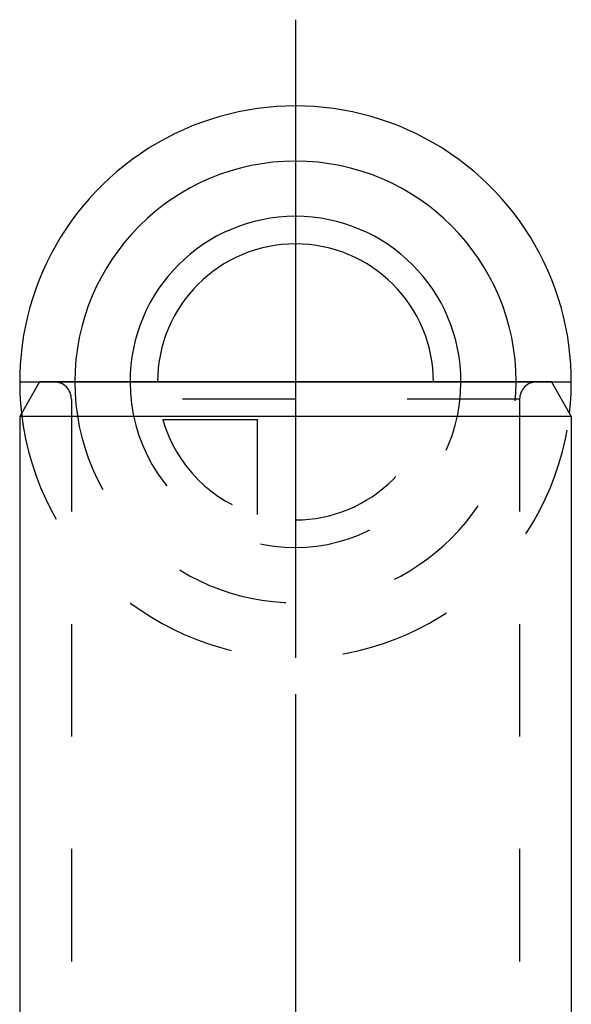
# Model space of a CAD drawing. Header units: millimetres. Extents: x 410 to 590, y 368 to 632.
# Tile 6 of 6: x 484 to 516, y 575 to 632. Entities that reach past the tile are written whole.
import ezdxf

# ---------------------------------------------------------------- set-up
doc = ezdxf.new("R2010")
doc.units = ezdxf.units.MM
doc.header["$LTSCALE"] = 65.185185
doc.linetypes.add('CENTER', pattern=[0.6, 0.375, -0.075, 0.075, -0.075])
doc.linetypes.add('HIDDEN', pattern=[0.2, 0.1, -0.1])
for name, color, linetype in [('ACHSEN_S', 7, 'CONTINUOUS'), ('FASEN', 7, 'CONTINUOUS'), ('FLAECHEN', 7, 'CONTINUOUS'), ('KONST.EL_MIT_GEO', 7, 'CONTINUOUS'), ('KURVEN', 7, 'CONTINUOUS')]:
    doc.layers.add(name, color=color, linetype=linetype)

msp = doc.modelspace()

# ---------------------------------------------------------------- linework, layer by layer
at = {"layer": 'ACHSEN_S', "color": 2, "linetype": 'CENTER'}
msp.add_line((500, 631.75), (500, 368.25), dxfattribs=at)
at = {"layer": 'FASEN', "color": 7, "linetype": 'Continuous'}
for p, q in [((485.155, 610.75), (484, 608.75)), ((514.845, 610.75), (485.155, 610.75)), ((514.845, 610.75), (516, 608.75)), ((484, 608.75), (484, 485.35)), ((516, 608.75), (484, 608.75)), ((516, 608.75), (516, 485.35))]:
    msp.add_line(p, q, dxfattribs=at)
at = {"layer": 'FLAECHEN', "color": 8, "linetype": 'HIDDEN'}
for p, q in [((487, 609.75), (487, 495.75)), ((513, 609.75), (513, 495.75))]:
    msp.add_line(p, q, dxfattribs=at)
at = {"layer": 'FLAECHEN', "color": 7, "linetype": 'Continuous'}
for p, q in [((484, 608.75), (484, 485.35)), ((516, 608.75), (516, 485.35))]:
    msp.add_line(p, q, dxfattribs=at)
at = {"layer": 'KONST.EL_MIT_GEO', "color": 8, "linetype": 'HIDDEN'}
for p, q in [((514, 610.75), (486, 610.75)), ((487, 609.75), (487, 495.75)), ((513, 609.75), (487, 609.75)), ((513, 609.75), (513, 495.75))]:
    msp.add_line(p, q, dxfattribs=at)
for centre, start, end in [((486, 609.75), 0, 90), ((514, 609.75), 90, 180)]:
    msp.add_arc(centre, 1, start, end, dxfattribs=at)
at = {"layer": 'KURVEN', "color": 40, "linetype": 'Continuous'}
for p, q in [((500, 626.75), (500, 594.75)), ((484, 610.75), (516, 610.75))]:
    msp.add_line(p, q, dxfattribs=at)
at = {"layer": 'KURVEN', "color": 8, "linetype": 'HIDDEN'}
for p, q in [((497.8, 608.55), (492.308, 608.55)), ((497.8, 603.058), (497.8, 608.55))]:
    msp.add_line(p, q, dxfattribs=at)
at = {"layer": 'KURVEN', "color": 40, "linetype": 'Continuous'}
for radius, start, end in [(16, 353.4795, 186.5205), (12.8, 0, 180), (9.6, 0.0001, 180), (8, 0.0001, 180)]:
    msp.add_arc((500, 610.75), radius, start, end, dxfattribs=at)
at = {"layer": 'KURVEN', "color": 8, "linetype": 'HIDDEN'}
for radius, start, end in [(12.8, 180, 360), (9.6, 180, 0.0001), (8, 270, 0.0001), (16, 186.5205, 353.4795), (8, 195.962, 254.038)]:
    msp.add_arc((500, 610.75), radius, start, end, dxfattribs=at)

doc.saveas('drawing.dxf')
